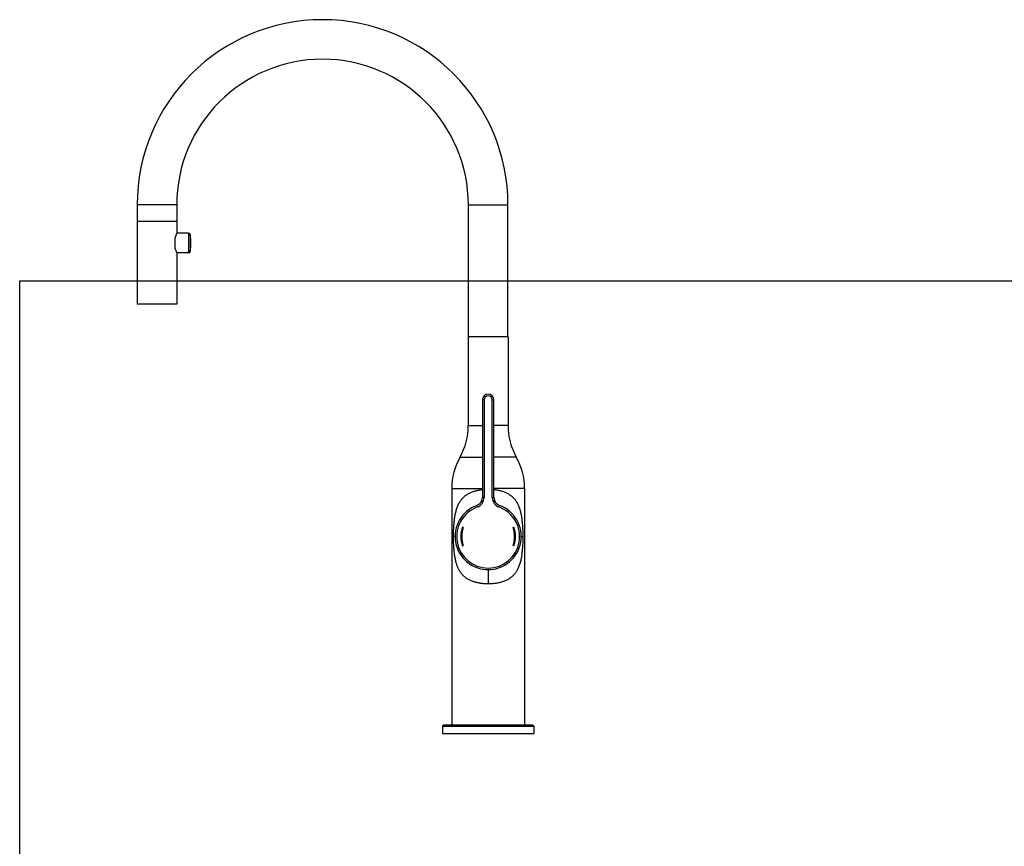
# Model space of a CAD drawing. Header units: millimetres. Extents: x 0 to 1189, y 0 to 999.
# Tile 3 of 4: x 0 to 594, y 499 to 999. Entities that reach past the tile are written whole.
import ezdxf

# ---------------------------------------------------------------- set-up
doc = ezdxf.new("R2010")
doc.units = ezdxf.units.MM
doc.header["$LTSCALE"] = 65.395
doc.layers.get('0').update_dxf_attribs({"linetype": 'CONTINUOUS'})

msp = doc.modelspace()

# ---------------------------------------------------------------- linework, layer by layer
at = {"color": 7, "linetype": 'CONTINUOUS'}
for p, q in [((70.91, 886.82), (70.91, 876.82)), ((94.81, 886.82), (94.81, 876.82)), ((270.91, 807.23), (270.91, 886.82)), ((294.81, 807.23), (294.81, 886.82)), ((70.86, 876.82), (70.86, 826.82)), ((94.86, 876.82), (70.86, 876.82)), ((94.86, 876.82), (94.86, 869.72)), ((102, 869.72), (94.86, 869.72)), ((93.86, 860.38), (93.86, 867.26)), ((94.86, 857.92), (94.86, 826.82)), ((102, 857.92), (94.86, 857.92)), ((0, 0), (0, 841)), ((0, 841), (1189, 841)), ((94.86, 826.82), (70.86, 826.82)), ((294.86, 807.23), (270.86, 807.23)), ((270.86, 807.23), (270.86, 753.52)), ((294.86, 807.23), (294.86, 753.52)), ((279.36, 769.02), (279.36, 710.03)), ((286.36, 710.03), (286.36, 769.02)), ((260.86, 715.57), (260.86, 572.52)), ((304.86, 715.57), (304.86, 572.52)), ((286.62, 708.45), (286.57, 708.6)), ((276.17, 705.37), (276.06, 705.33)), ((276.06, 705.33), (276.08, 705.33)), ((267.82, 691.99), (267.35, 692.16)), ((297.89, 691.99), (298.36, 692.16)), ((302.64, 689.49), (302.61, 689.68)), ((262.86, 686.52), (262.86, 686.23)), ((262.86, 686.23), (262.87, 685.92)), ((262.92, 684.97), (262.94, 684.71)), ((302.69, 689.13), (302.64, 689.49)), ((302.73, 688.76), (302.69, 689.13)), ((302.72, 684.18), (302.73, 684.3)), ((302.77, 688.39), (302.73, 688.76)), ((302.78, 688.32), (302.77, 688.39)), ((267.35, 680.88), (267.82, 681.05)), ((298.36, 680.88), (297.89, 681.05)), ((255.36, 572.02), (255.36, 567.52)), ((309.86, 572.52), (255.86, 572.52)), ((310.36, 572.02), (310.36, 567.52)), ((255.36, 567.52), (310.36, 567.52))]:
    msp.add_line(p, q, dxfattribs=at)
at = {"color": 9, "linetype": 'CONTINUOUS'}
for p, q in [((94.81, 886.82), (70.91, 886.82)), ((270.91, 886.82), (294.81, 886.82)), ((102, 869.72), (102, 857.92)), ((102.99, 868.86), (102.99, 858.77)), ((280.36, 769.02), (279.36, 769.02)), ((280.36, 769.02), (280.36, 710.03)), ((285.36, 769.02), (286.36, 769.02)), ((285.36, 710.03), (285.36, 769.02)), ((270.86, 753.52), (279.36, 753.52)), ((294.86, 753.52), (286.36, 753.52)), ((265.86, 734.55), (279.36, 734.55)), ((299.86, 734.55), (286.36, 734.55)), ((260.86, 715.57), (279.36, 715.57)), ((304.86, 715.57), (286.36, 715.57)), ((280.36, 710.03), (279.36, 710.03)), ((285.36, 710.03), (286.36, 710.03)), ((276.4, 704.39), (276.06, 705.33)), ((289.32, 704.39), (289.66, 705.33)), ((262.86, 686.52), (261.94, 686.52)), ((302.86, 686.52), (303.78, 686.52)), ((255.36, 572.02), (310.36, 572.02))]:
    msp.add_line(p, q, dxfattribs=at)
at = {"color": 7, "linetype": 'CONTINUOUS'}
for points in [[(279.13, 708.55), (279.12, 708.51), (279.07, 708.37), (279.02, 708.22), (278.96, 708.07), (278.9, 707.93), (278.83, 707.79), (278.76, 707.65), (278.68, 707.51), (278.6, 707.38), (278.51, 707.25), (278.42, 707.12), (278.33, 706.99), (278.23, 706.87), (278.13, 706.75), (278.03, 706.63), (277.92, 706.52), (277.81, 706.41), (277.69, 706.3), (277.58, 706.2), (277.45, 706.1), (277.33, 706.01), (277.2, 705.92), (277.07, 705.83), (276.94, 705.75), (276.8, 705.67), (276.67, 705.6), (276.54, 705.53), (276.41, 705.47), (276.29, 705.42), (276.17, 705.37)], [(289.66, 705.33), (289.54, 705.37), (289.4, 705.43), (289.26, 705.49), (289.12, 705.56), (288.98, 705.63), (288.84, 705.71), (288.7, 705.8), (288.56, 705.89), (288.43, 705.98), (288.3, 706.08), (288.17, 706.18), (288.04, 706.29), (287.92, 706.4), (287.8, 706.51), (287.69, 706.63), (287.58, 706.75), (287.48, 706.88), (287.37, 707.01), (287.28, 707.14), (287.19, 707.27), (287.1, 707.41), (287.01, 707.55), (286.94, 707.7), (286.86, 707.84), (286.79, 707.99), (286.73, 708.14), (286.67, 708.29), (286.62, 708.45)], [(262.87, 687.17), (262.86, 686.82), (262.86, 686.52)], [(262.92, 688.01), (262.9, 687.86), (262.88, 687.51), (262.87, 687.17)], [(262.87, 685.92), (262.88, 685.6), (262.9, 685.28), (262.92, 684.97)]]:
    msp.add_lwpolyline(points, dxfattribs=at)
for centre, radius, start, end in [((182.86, 886.82), 111.95, 0, 180), ((182.86, 886.82), 88.05, 0, 180), ((102, 868.72), 1, 8.28619, 90), ((68.36, 863.82), 35, 351.71381, 8.28619), ((102, 858.92), 1, 270, 351.71381), ((282.86, 769.02), 3.5, 0, 180), ((232.36, 753.52), 38.5, 330.47373, 360), ((333.36, 753.52), 38.5, 180, 209.52627), ((299.36, 715.57), 38.5, 150.47373, 180), ((266.36, 715.57), 38.5, 0, 29.52627), ((274.36, 710.03), 5, 289.87687, 360), ((291.36, 710.03), 5, 180, 250.12313), ((282.86, 686.52), 20, 109.8716, 70.13632), ((282.86, 686.52), 16.5, 160, 200), ((282.86, 686.52), 16, 160, 200), ((282.86, 686.52), 16, 340, 20), ((282.86, 686.52), 16.5, 340, 20), ((255.86, 572.02), 0.5, 90, 180), ((309.86, 572.02), 0.5, 0, 90)]:
    msp.add_arc(centre, radius, start, end, dxfattribs=at)
at = {"color": 9, "linetype": 'CONTINUOUS'}
for centre, radius, start, end in [((282.86, 769.02), 2.5, 0, 180), ((274.36, 710.03), 6, 289.87687, 360), ((291.36, 710.03), 6, 180, 250.12313), ((282.86, 686.52), 19, 109.87687, 70.12313)]:
    msp.add_arc(centre, radius, start, end, dxfattribs=at)
at = {"color": 7, "linetype": 'CONTINUOUS'}
for points, knots in [([(94.86, 869.72), (94.86, 869.72), (94.85, 869.7), (94.84, 869.68), (94.81, 869.63), (94.78, 869.56), (94.74, 869.48), (94.69, 869.37), (94.63, 869.25), (94.57, 869.1), (94.49, 868.93), (94.41, 868.75), (94.33, 868.54), (94.23, 868.32), (94.14, 868.08), (94.05, 867.82), (93.95, 867.54), (93.89, 867.35), (93.86, 867.26)], [0, 0, 0, 0, 0.003921, 0.015704, 0.035364, 0.062988, 0.098608, 0.142368, 0.194354, 0.254497, 0.322656, 0.398778, 0.482685, 0.573917, 0.672022, 0.776319, 0.885961, 1, 1, 1, 1]), ([(93.86, 860.38), (93.89, 860.29), (93.95, 860.1), (94.05, 859.82), (94.14, 859.56), (94.23, 859.32), (94.33, 859.09), (94.41, 858.89), (94.49, 858.7), (94.57, 858.54), (94.63, 858.39), (94.69, 858.27), (94.74, 858.16), (94.78, 858.08), (94.81, 858.01), (94.84, 857.96), (94.85, 857.93), (94.86, 857.92), (94.86, 857.92)], [0, 0, 0, 0, 0.114042, 0.223686, 0.327985, 0.426087, 0.517321, 0.601228, 0.67735, 0.745507, 0.805647, 0.857628, 0.901384, 0.937007, 0.964633, 0.984294, 0.996079, 1, 1, 1, 1])]:
    msp.add_open_spline(points, degree=3, knots=knots, dxfattribs=at)
at = {"color": 9, "linetype": 'CONTINUOUS'}
for points, knots in [([(261.94, 686.52), (261.94, 687), (261.94, 687.95), (261.97, 689.36), (262.02, 690.77), (262.09, 692.16), (262.18, 693.54), (262.29, 694.91), (262.43, 696.25), (262.6, 697.55), (262.79, 698.81), (263.02, 700.03), (263.28, 701.22), (263.59, 702.39), (263.94, 703.53), (264.33, 704.62), (264.76, 705.64), (265.23, 706.59), (265.74, 707.47), (266.29, 708.3), (266.88, 709.07), (267.5, 709.79), (268.16, 710.45), (268.86, 711.05), (269.59, 711.61), (270.35, 712.11), (271.15, 712.58), (271.99, 713), (272.86, 713.38), (273.76, 713.72), (274.69, 714.02), (275.65, 714.28), (276.63, 714.51), (277.63, 714.7), (278.55, 714.84), (279.12, 714.91), (279.36, 714.93)], [0, 0, 0, 0, 0.038056, 0.075693, 0.112971, 0.149932, 0.186654, 0.223279, 0.259428, 0.2943, 0.327866, 0.360604, 0.392965, 0.425209, 0.456975, 0.487792, 0.517264, 0.54537, 0.57237, 0.598617, 0.624342, 0.649603, 0.674369, 0.698754, 0.722989, 0.747279, 0.771824, 0.796683, 0.821877, 0.847422, 0.873355, 0.899703, 0.926476, 0.953647, 0.981155, 1, 1, 1, 1]), ([(286.36, 714.93), (286.43, 714.92), (286.8, 714.88), (287.47, 714.8), (288.36, 714.65), (289.27, 714.47), (290.19, 714.25), (291.13, 713.99), (292.06, 713.69), (292.96, 713.34), (293.82, 712.96), (294.64, 712.53), (295.43, 712.07), (296.19, 711.57), (296.91, 711.01), (297.6, 710.41), (298.26, 709.74), (298.87, 709.03), (299.46, 708.27), (299.99, 707.44), (300.5, 706.56), (300.97, 705.61), (301.4, 704.58), (301.8, 703.48), (302.15, 702.33), (302.45, 701.14), (302.71, 699.94), (302.94, 698.73), (303.13, 697.47), (303.29, 696.18), (303.43, 694.84), (303.54, 693.48), (303.63, 692.11), (303.7, 690.73), (303.75, 689.34), (303.77, 687.94), (303.78, 686.99), (303.78, 686.52)], [0, 0, 0, 0, 0.005738, 0.029634, 0.053537, 0.077934, 0.10324, 0.129256, 0.155391, 0.181088, 0.206096, 0.230591, 0.254784, 0.278875, 0.303023, 0.327374, 0.35206, 0.377088, 0.402529, 0.428602, 0.455499, 0.483572, 0.513218, 0.544414, 0.576615, 0.609189, 0.641685, 0.674398, 0.70783, 0.74252, 0.778433, 0.814782, 0.851225, 0.887898, 0.924876, 0.962218, 1, 1, 1, 1]), ([(282.86, 657.92), (282.55, 657.92), (281.92, 657.93), (280.98, 657.97), (280.04, 658.03), (279.13, 658.13), (278.22, 658.25), (277.32, 658.39), (276.41, 658.58), (275.47, 658.8), (274.53, 659.06), (273.6, 659.37), (272.7, 659.72), (271.83, 660.11), (271.01, 660.54), (270.21, 661.01), (269.44, 661.53), (268.72, 662.1), (268.05, 662.7), (267.43, 663.33), (266.86, 663.98), (266.33, 664.67), (265.83, 665.42), (265.37, 666.21), (264.94, 667.04), (264.55, 667.9), (264.19, 668.8), (263.86, 669.75), (263.56, 670.76), (263.28, 671.83), (263.03, 672.98), (262.8, 674.2), (262.6, 675.47), (262.43, 676.79), (262.29, 678.14), (262.18, 679.51), (262.09, 680.89), (262.02, 682.28), (261.97, 683.68), (261.94, 685.09), (261.94, 686.04), (261.94, 686.52)], [0, 0, 0, 0, 0.022794, 0.045775, 0.068624, 0.09104, 0.113027, 0.135042, 0.157548, 0.180928, 0.204939, 0.22899, 0.252532, 0.275411, 0.29793, 0.320411, 0.343002, 0.365435, 0.387391, 0.408646, 0.429485, 0.450438, 0.472128, 0.494661, 0.517418, 0.540299, 0.563704, 0.587991, 0.613469, 0.640402, 0.66901, 0.699155, 0.730558, 0.762932, 0.795966, 0.829368, 0.862974, 0.896791, 0.93085, 0.965224, 1, 1, 1, 1]), ([(303.78, 686.52), (303.78, 686.05), (303.77, 685.1), (303.75, 683.68), (303.7, 682.27), (303.63, 680.88), (303.54, 679.52), (303.43, 678.18), (303.29, 676.82), (303.11, 675.45), (302.9, 674.08), (302.64, 672.73), (302.35, 671.46), (302.02, 670.27), (301.66, 669.16), (301.27, 668.12), (300.84, 667.14), (300.36, 666.22), (299.85, 665.36), (299.29, 664.55), (298.7, 663.8), (298.08, 663.1), (297.42, 662.47), (296.73, 661.88), (296, 661.34), (295.24, 660.85), (294.44, 660.39), (293.61, 659.98), (292.75, 659.61), (291.86, 659.28), (290.93, 658.99), (289.99, 658.73), (289.01, 658.51), (288.02, 658.33), (287.01, 658.18), (285.98, 658.06), (284.95, 657.98), (283.9, 657.93), (283.21, 657.92), (282.86, 657.92)], [0, 0, 0, 0, 0.034356, 0.06908, 0.103612, 0.137388, 0.170266, 0.202826, 0.235698, 0.269443, 0.30363, 0.337177, 0.369046, 0.398855, 0.427006, 0.453933, 0.479967, 0.50513, 0.529495, 0.553198, 0.576371, 0.599075, 0.621338, 0.643316, 0.665203, 0.687179, 0.709401, 0.731908, 0.754712, 0.77783, 0.801297, 0.825138, 0.849362, 0.873942, 0.89882, 0.923932, 0.949213, 0.974594, 1, 1, 1, 1]), ([(282.86, 666.52), (282.86, 666.3), (282.86, 665.46), (282.86, 663.69), (282.86, 661.04), (282.86, 659.02), (282.86, 657.92)], [0, 0, 0, 0, 0.076121, 0.292893, 0.617316, 1, 1, 1, 1])]:
    msp.add_open_spline(points, degree=3, knots=knots, dxfattribs=at)

doc.saveas('drawing.dxf')
